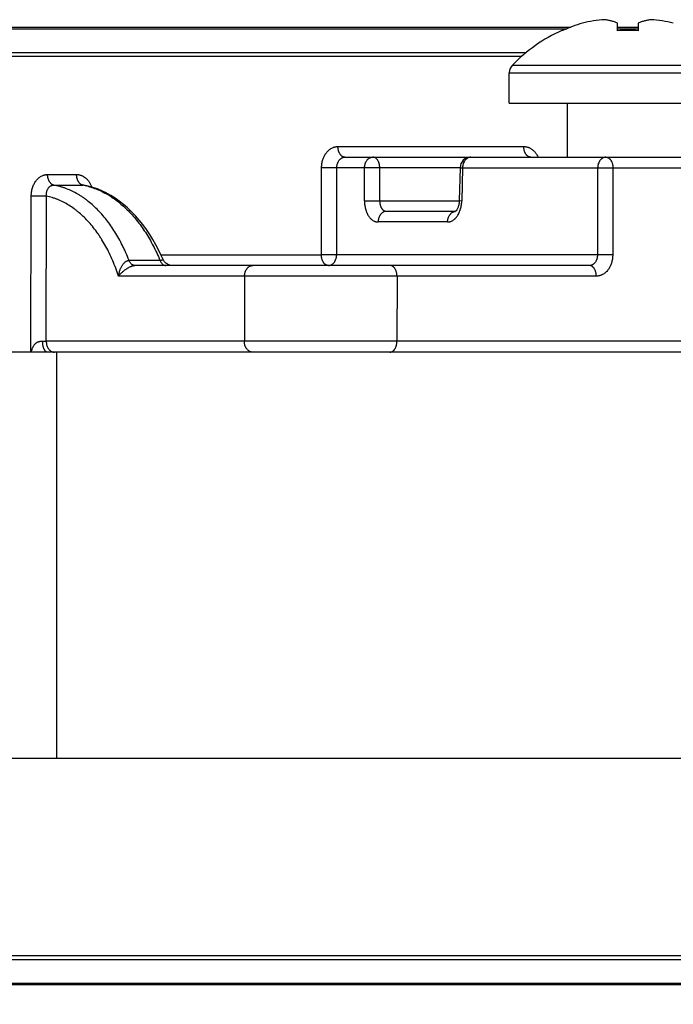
# Model space of a CAD drawing. Header units: inches. Extents: x 0 to 22, y 0 to 17.
# Tile 26 of 44: x 15.126 to 15.73, y 5.039 to 5.948. Entities that reach past the tile are written whole.
import ezdxf

# ---------------------------------------------------------------- set-up
doc = ezdxf.new("R2010")
doc.units = ezdxf.units.IN
doc.header["$LTSCALE"] = 1.21
doc.header["$MEASUREMENT"] = 0
doc.layers.get('0').update_dxf_attribs({"linetype": 'CONTINUOUS'})
doc.layers.add('DIMENSIONS', color=7, linetype='CONTINUOUS')
doc.styles.get("Standard").update_dxf_attribs({"font": 'txt', "width": 0.8})
doc.dimstyles.new('DIMSTYLE_1', dxfattribs={"dimtxt": 0.125, "dimasz": 0.18, "dimexe": 0.125, "dimexo": 0.0625, "dimgap": 0.0625, "dimtad": 0, "dimtih": 1, "dimtoh": 1, "dimdec": 3, "dimzin": 4, "dimdsep": 46, "dimtxsty": 'STANDARD', "dimblk": '_FILLED', "dimblk1": '_FILLED', "dimblk2": '_FILLED', "dimcen": 0.09, "dimadec": 0, "dimazin": 0, "dimtp": 0.01, "dimtm": 0.01, "dimtfac": 1, "dimtdec": 3, "dimtofl": 0, "dimtmove": 0, "dimatfit": 3, "dimldrblk": '_FILLED', "dimfxl": 1, "dimtolj": 1, "dimtzin": 4, "dimarcsym": 0})

# ---------------------------------------------------------------- blocks, each defined once
blk = doc.blocks.new('_FILLED')
at = {"color": 0, "linetype": 'BYBLOCK'}
blk.add_solid([(0, 0), (-1, 0.1736), (-1, -0.1736)], dxfattribs=at)
blk = doc.blocks.new('*D6')
at = {"layer": 'DIMENSIONS', "color": 2, "linetype": 'CONTINUOUS'}
for p, q in [((13.22505, 5.28892), (13.22505, 4.15769)), ((16.09462, 5.28892), (16.09462, 4.15769)), ((13.22505, 4.28269), (13.93484, 4.28269)), ((16.09462, 4.28269), (15.38484, 4.28269))]:
    blk.add_line(p, q, dxfattribs=at)
at = {"layer": 'DIMENSIONS', "color": 2, "linetype": 'CONTINUOUS', "xscale": 0.18, "yscale": 0.18, "zscale": 0.18, "rotation": 180}
blk.add_blockref('_FILLED', (13.22505, 4.28269), dxfattribs=at)
at = {"layer": 'DIMENSIONS', "color": 2, "linetype": 'CONTINUOUS', "xscale": 0.18, "yscale": 0.18, "zscale": 0.18}
blk.add_blockref('_FILLED', (16.09462, 4.28269), dxfattribs=at)
at = {"layer": 'DIMENSIONS', "color": 2, "linetype": 'CONTINUOUS', "insert": (14.65984, 4.34519), "char_height": 0.125, "width": 1.325, "attachment_point": 2, "line_spacing_factor": 0.9}
blk.add_mtext('2.870{\\Ftxt.shx;\\W1.000000;\\H0.125000; }[72.89]', dxfattribs=at)

msp = doc.modelspace()

# ---------------------------------------------------------------- linework, layer by layer
at = {"color": 7, "linetype": 'CONTINUOUS'}
for p, q in [((15.67808, 5.93774), (15.67808, 5.94445)), ((15.69708, 5.94445), (15.69708, 5.93774)), ((13.26238, 5.94081), (15.63485, 5.94081)), ((15.07247, 5.93938), (15.63122, 5.93938)), ((15.62673, 5.93748), (15.62658, 5.93774)), ((15.67808, 5.94081), (15.69708, 5.94081)), ((15.67808, 5.93938), (15.69708, 5.93938)), ((15.6781, 5.93748), (15.67808, 5.93774)), ((15.69708, 5.93774), (15.69706, 5.93748)), ((15.59347, 5.91725), (15.08695, 5.91725)), ((15.58934, 5.91377), (15.08791, 5.91377)), ((15.57808, 5.89881), (15.79708, 5.89881)), ((15.57808, 5.87081), (15.57808, 5.89881)), ((15.58091, 5.90579), (15.79425, 5.90579)), ((15.57808, 5.87081), (15.79708, 5.87081)), ((15.63158, 5.87081), (15.63158, 5.82081)), ((15.4198, 5.83064), (15.59144, 5.83064)), ((15.42623, 5.82081), (15.83899, 5.82081)), ((15.40453, 5.73064), (15.4047, 5.81099)), ((15.41879, 5.81099), (15.4047, 5.81099)), ((15.41862, 5.73064), (15.41879, 5.81099)), ((15.44435, 5.81099), (15.41879, 5.81099)), ((15.44429, 5.78064), (15.44435, 5.81099)), ((15.45844, 5.81099), (15.44435, 5.81099)), ((15.45837, 5.78064), (15.45844, 5.81099)), ((15.53261, 5.81099), (15.45844, 5.81099)), ((15.53261, 5.81106), (15.53186, 5.78071)), ((15.53261, 5.81106), (15.53494, 5.81099)), ((15.53494, 5.81099), (15.5342, 5.78064)), ((15.53494, 5.81099), (15.65968, 5.81099)), ((15.65968, 5.81099), (15.65951, 5.73064)), ((15.65968, 5.81099), (15.67377, 5.81099)), ((15.67377, 5.81099), (15.6736, 5.73064)), ((15.67377, 5.81099), (15.84541, 5.81099)), ((15.15163, 5.8048), (15.17841, 5.8048)), ((15.1573, 5.79504), (15.18408, 5.79504)), ((15.13622, 5.64081), (15.13653, 5.78494)), ((15.15062, 5.78494), (15.13653, 5.78494)), ((15.15033, 5.65099), (15.15062, 5.78494)), ((15.44429, 5.78064), (15.45837, 5.78064)), ((15.45837, 5.78064), (15.53186, 5.78064)), ((15.53186, 5.78071), (15.5342, 5.78064)), ((15.52837, 5.77081), (15.46454, 5.77081)), ((15.52108, 5.76099), (15.45688, 5.76099)), ((15.25539, 5.72552), (15.22688, 5.72552)), ((15.25627, 5.73064), (15.40453, 5.73064)), ((15.41862, 5.73064), (15.40453, 5.73064)), ((15.65951, 5.73064), (15.41862, 5.73064)), ((15.6736, 5.73064), (15.65951, 5.73064)), ((15.65207, 5.72081), (15.2322, 5.72081)), ((15.33351, 5.71099), (15.2171, 5.71099)), ((15.33351, 5.71099), (15.33338, 5.65099)), ((15.47437, 5.71099), (15.33351, 5.71099)), ((15.47437, 5.71099), (15.47424, 5.65099)), ((15.6585, 5.71099), (15.47437, 5.71099)), ((15.14703, 5.65104), (15.15033, 5.65099)), ((15.33338, 5.65099), (15.15033, 5.65099)), ((15.47424, 5.65099), (15.33338, 5.65099)), ((16.04853, 5.65099), (15.47424, 5.65099)), ((16.07425, 5.64081), (15.11159, 5.64081)), ((15.1598, 5.64081), (15.1598, 5.26581)), ((15.96414, 5.26581), (15.11159, 5.26581)), ((15.08709, 5.08039), (16.02358, 5.08039)), ((15.08806, 5.08382), (16.02458, 5.08382)), ((16.05732, 5.05681), (14.24333, 5.05681)), ((16.00882, 5.05822), (15.07233, 5.05822))]:
    msp.add_line(p, q, dxfattribs=at)
for points in [[(15.258, 5.72683), (15.2569, 5.7293), (15.25438, 5.73461), (15.25171, 5.73977), (15.24889, 5.74475), (15.24592, 5.74955), (15.24282, 5.75416), (15.23959, 5.75857), (15.23624, 5.76277), (15.23276, 5.76675), (15.22918, 5.7705), (15.22549, 5.77401), (15.22171, 5.77728), (15.21784, 5.7803), (15.2139, 5.78306), (15.20989, 5.78557), (15.20582, 5.78781), (15.20171, 5.78978), (15.19756, 5.79148), (15.19337, 5.79291), (15.18917, 5.79408), (15.18516, 5.79494)], [(15.53186, 5.78071), (15.53184, 5.7801), (15.53177, 5.77924), (15.53167, 5.7784), (15.53154, 5.77757), (15.53138, 5.77678), (15.5312, 5.77602), (15.53099, 5.7753), (15.53075, 5.77462), (15.53051, 5.77399), (15.53025, 5.77342), (15.52999, 5.7729), (15.52973, 5.77244), (15.52947, 5.77204), (15.52922, 5.7717), (15.52899, 5.77141), (15.52878, 5.77117), (15.52858, 5.77099), (15.52843, 5.77086)], [(15.52843, 5.77086), (15.52831, 5.77077), (15.52825, 5.77073), (15.52824, 5.77073)], [(15.26717, 5.72081), (15.26632, 5.72085), (15.26548, 5.72096), (15.26466, 5.72113), (15.26384, 5.72138), (15.26306, 5.7217), (15.2623, 5.72208), (15.26158, 5.72252), (15.26089, 5.72303), (15.26026, 5.72359), (15.25967, 5.7242), (15.25914, 5.72486), (15.25866, 5.72556), (15.25825, 5.7263), (15.258, 5.72683)]]:
    msp.add_lwpolyline(points, dxfattribs=at)
for centre, radius, start, end in [((15.68758, 5.80195), 0.14856, 106.42263, 113.9292), ((15.67306, 5.83738), 0.11054, 93.56866, 104.3971), ((15.7021, 5.83738), 0.11054, 75.6029, 86.43134), ((15.68758, 5.80195), 0.14886, 114.19106, 135.77024), ((15.68758, 5.80114), 0.1493, 113.80066, 114.05105), ((15.68758, 5.76791), 0.16984, 86.80121, 93.19877), ((15.58808, 5.89881), 0.01, 135.77024, 180), ((15.5426, 5.81081), 0.01, 90.00002, 178.59129), ((15.17244, 5.73174), 0.06436, 78.6302, 79.57972), ((15.18408, 5.78911), 0.00593, 79.5237, 89.92874), ((15.52874, 5.76491), 0.0059, 94.90278, 96.10468), ((15.52874, 5.76492), 0.00589, 93.93375, 94.90269)]:
    msp.add_arc(centre, radius, start, end, dxfattribs=at)
for points, knots in [([(15.67808, 5.94445), (15.67711, 5.94488), (15.67517, 5.94566), (15.67219, 5.9466), (15.6692, 5.9473), (15.66719, 5.9476), (15.66618, 5.94771)], [0, 0, 0, 0, 0.256385, 0.507798, 0.755293, 1, 1, 1, 1]), ([(15.70898, 5.94771), (15.70797, 5.9476), (15.70596, 5.9473), (15.70297, 5.9466), (15.69999, 5.94566), (15.69805, 5.94488), (15.69708, 5.94445)], [0, 0, 0, 0, 0.244707, 0.492202, 0.743615, 1, 1, 1, 1]), ([(15.4047, 5.81099), (15.4047, 5.81131), (15.40472, 5.81196), (15.40477, 5.81292), (15.40487, 5.81389), (15.40504, 5.81515), (15.40534, 5.81671), (15.40583, 5.81853), (15.40636, 5.81999), (15.40685, 5.82112), (15.40737, 5.8222), (15.4081, 5.82348), (15.4091, 5.82491), (15.41002, 5.82599), (15.4108, 5.82679), (15.4116, 5.82752), (15.41265, 5.82834), (15.41399, 5.82917), (15.41516, 5.82971), (15.41612, 5.83006), (15.41685, 5.83027), (15.41758, 5.83043), (15.41832, 5.83055), (15.41906, 5.83062), (15.41955, 5.83064), (15.4198, 5.83064)], [0, 0, 0, 0, 0.035388, 0.070718, 0.10595, 0.141054, 0.210731, 0.279524, 0.347215, 0.380592, 0.413621, 0.478554, 0.54194, 0.603732, 0.634036, 0.663945, 0.722603, 0.779877, 0.83597, 0.863663, 0.891158, 0.918496, 0.945718, 0.972873, 1, 1, 1, 1]), ([(15.42623, 5.82081), (15.42602, 5.82081), (15.4256, 5.82085), (15.42498, 5.82099), (15.42437, 5.82122), (15.42378, 5.82155), (15.42321, 5.82196), (15.42267, 5.82246), (15.42217, 5.82304), (15.42171, 5.82368), (15.42128, 5.8244), (15.42091, 5.82517), (15.42058, 5.826), (15.42031, 5.82687), (15.42009, 5.82778), (15.41988, 5.82903), (15.41981, 5.83), (15.4198, 5.83064)], [0, 0, 0, 0, 0.048532, 0.097702, 0.148102, 0.200235, 0.254497, 0.311164, 0.370393, 0.432232, 0.49663, 0.563453, 0.632493, 0.703483, 0.776104, 0.850003, 1, 1, 1, 1]), ([(15.59787, 5.82081), (15.59766, 5.82081), (15.59724, 5.82085), (15.59662, 5.82099), (15.59601, 5.82122), (15.59542, 5.82155), (15.59485, 5.82196), (15.59432, 5.82246), (15.59381, 5.82304), (15.59335, 5.82368), (15.59293, 5.8244), (15.59255, 5.82517), (15.59222, 5.826), (15.59195, 5.82687), (15.59173, 5.82778), (15.59152, 5.82903), (15.59145, 5.83), (15.59144, 5.83064)], [0, 0, 0, 0, 0.048532, 0.097702, 0.148102, 0.200235, 0.254497, 0.311164, 0.370393, 0.432232, 0.49663, 0.563453, 0.632493, 0.703483, 0.776104, 0.850003, 1, 1, 1, 1]), ([(15.59144, 5.83064), (15.59177, 5.83064), (15.59244, 5.83061), (15.59343, 5.83048), (15.59441, 5.83027), (15.59539, 5.82998), (15.59634, 5.82961), (15.59728, 5.82915), (15.59819, 5.82862), (15.59908, 5.82802), (15.59993, 5.82734), (15.60075, 5.82659), (15.60153, 5.82577), (15.60227, 5.82489), (15.60296, 5.82395), (15.60383, 5.82262), (15.6044, 5.82155), (15.60474, 5.82082)], [0, 0, 0, 0, 0.05692, 0.11406, 0.171581, 0.22964, 0.288373, 0.347897, 0.408314, 0.46971, 0.532153, 0.595701, 0.660376, 0.726174, 0.793078, 0.861056, 1, 1, 1, 1]), ([(15.41879, 5.81099), (15.41878, 5.81163), (15.41885, 5.81259), (15.41907, 5.81385), (15.41939, 5.81505), (15.41984, 5.81619), (15.42042, 5.81723), (15.42091, 5.81795), (15.42145, 5.8186), (15.42204, 5.81917), (15.42267, 5.81967), (15.42333, 5.82008), (15.42403, 5.8204), (15.42475, 5.82064), (15.42548, 5.82078), (15.42598, 5.82081), (15.42623, 5.82081)], [0, 0, 0, 0, 0.141329, 0.211123, 0.279974, 0.413908, 0.478782, 0.542079, 0.603761, 0.663853, 0.722433, 0.77965, 0.835722, 0.890921, 0.945564, 1, 1, 1, 1]), ([(15.44435, 5.81099), (15.44436, 5.81163), (15.44444, 5.8126), (15.4447, 5.81385), (15.44504, 5.81505), (15.44552, 5.81619), (15.44612, 5.81723), (15.44663, 5.81795), (15.44718, 5.8186), (15.44778, 5.81917), (15.44842, 5.81967), (15.4491, 5.82008), (15.4498, 5.8204), (15.45052, 5.82064), (15.45126, 5.82078), (15.45176, 5.82081), (15.45201, 5.82081)], [0, 0, 0, 0, 0.140625, 0.21024, 0.27902, 0.41309, 0.478139, 0.541661, 0.603592, 0.663928, 0.722724, 0.780103, 0.83625, 0.891411, 0.945882, 1, 1, 1, 1]), ([(15.45844, 5.81099), (15.45843, 5.81163), (15.45836, 5.81259), (15.45815, 5.81385), (15.45793, 5.81476), (15.45766, 5.81563), (15.45733, 5.81646), (15.45695, 5.81723), (15.45653, 5.81794), (15.45607, 5.81859), (15.45556, 5.81917), (15.45503, 5.81966), (15.45446, 5.82008), (15.45387, 5.8204), (15.45326, 5.82064), (15.45264, 5.82078), (15.45222, 5.82081), (15.45201, 5.82081)], [0, 0, 0, 0, 0.149997, 0.223896, 0.296517, 0.367506, 0.436547, 0.50337, 0.567768, 0.629607, 0.688836, 0.745503, 0.799765, 0.851898, 0.902298, 0.951468, 1, 1, 1, 1]), ([(15.5426, 5.82081), (15.54236, 5.82081), (15.54186, 5.82078), (15.54112, 5.82064), (15.54039, 5.8204), (15.53969, 5.82008), (15.53902, 5.81967), (15.53837, 5.81917), (15.53777, 5.8186), (15.53722, 5.81795), (15.53671, 5.81723), (15.53611, 5.81619), (15.53563, 5.81505), (15.53529, 5.81385), (15.53504, 5.8126), (15.53495, 5.81163), (15.53494, 5.81099)], [0, 0, 0, 0, 0.054118, 0.108589, 0.16375, 0.219897, 0.277276, 0.336072, 0.396408, 0.458339, 0.521861, 0.58691, 0.72098, 0.78976, 0.859375, 1, 1, 1, 1]), ([(15.66734, 5.82081), (15.6671, 5.82081), (15.6666, 5.82078), (15.66586, 5.82064), (15.66513, 5.8204), (15.66443, 5.82008), (15.66376, 5.81967), (15.66311, 5.81917), (15.66251, 5.8186), (15.66196, 5.81795), (15.66146, 5.81723), (15.66085, 5.81619), (15.66038, 5.81505), (15.66003, 5.81385), (15.65978, 5.8126), (15.65969, 5.81163), (15.65968, 5.81099)], [0, 0, 0, 0, 0.054118, 0.108589, 0.16375, 0.219897, 0.277276, 0.336072, 0.396408, 0.458339, 0.521861, 0.58691, 0.72098, 0.78976, 0.859375, 1, 1, 1, 1]), ([(15.66734, 5.82081), (15.66755, 5.82081), (15.66797, 5.82078), (15.66859, 5.82064), (15.6692, 5.8204), (15.66979, 5.82008), (15.67036, 5.81966), (15.6709, 5.81917), (15.6714, 5.81859), (15.67187, 5.81794), (15.67229, 5.81723), (15.67266, 5.81646), (15.67299, 5.81563), (15.67326, 5.81476), (15.67348, 5.81385), (15.67369, 5.81259), (15.67376, 5.81163), (15.67377, 5.81099)], [0, 0, 0, 0, 0.048532, 0.097702, 0.148102, 0.200235, 0.254497, 0.311164, 0.370393, 0.432232, 0.49663, 0.563453, 0.632494, 0.703483, 0.776104, 0.850003, 1, 1, 1, 1]), ([(15.13653, 5.78494), (15.13653, 5.78526), (15.13655, 5.78591), (15.1366, 5.78688), (15.13669, 5.78785), (15.13686, 5.78912), (15.13716, 5.79069), (15.13765, 5.79253), (15.13828, 5.79429), (15.13903, 5.79596), (15.13991, 5.79752), (15.1409, 5.79897), (15.14199, 5.80028), (15.14318, 5.80145), (15.14445, 5.80246), (15.1458, 5.8033), (15.14697, 5.80385), (15.14793, 5.8042), (15.14866, 5.80442), (15.14927, 5.80456), (15.14977, 5.80465), (15.15014, 5.8047), (15.15051, 5.80474), (15.15101, 5.80478), (15.15138, 5.8048), (15.15163, 5.8048)], [0, 0, 0, 0, 0.035354, 0.070651, 0.105853, 0.140931, 0.210571, 0.279349, 0.347051, 0.413476, 0.478459, 0.541904, 0.603759, 0.664009, 0.722706, 0.779997, 0.836085, 0.863767, 0.891248, 0.918566, 0.932178, 0.945767, 0.959339, 0.9729, 1, 1, 1, 1]), ([(15.1573, 5.79504), (15.15711, 5.79508), (15.15672, 5.79517), (15.15616, 5.7954), (15.15562, 5.7957), (15.15491, 5.79622), (15.15426, 5.79687), (15.15368, 5.79763), (15.15328, 5.79827), (15.15291, 5.79896), (15.15259, 5.7997), (15.15231, 5.80048), (15.15207, 5.8013), (15.15188, 5.80215), (15.1517, 5.80331), (15.15164, 5.8042), (15.15163, 5.8048)], [0, 0, 0, 0, 0.048467, 0.098119, 0.14937, 0.202551, 0.315412, 0.375434, 0.437802, 0.502428, 0.569163, 0.637805, 0.708112, 0.779806, 0.852582, 1, 1, 1, 1]), ([(15.18408, 5.79504), (15.18389, 5.79508), (15.18351, 5.79517), (15.18294, 5.7954), (15.1824, 5.7957), (15.18169, 5.79622), (15.18104, 5.79687), (15.18046, 5.79763), (15.18006, 5.79827), (15.17969, 5.79896), (15.17937, 5.7997), (15.17909, 5.80048), (15.17885, 5.8013), (15.17866, 5.80215), (15.17848, 5.80331), (15.17842, 5.8042), (15.17841, 5.8048)], [0, 0, 0, 0, 0.048467, 0.098117, 0.149369, 0.202549, 0.31541, 0.375432, 0.437801, 0.502427, 0.569162, 0.637804, 0.708112, 0.779806, 0.852583, 1, 1, 1, 1]), ([(15.17841, 5.8048), (15.17878, 5.8048), (15.17932, 5.80477), (15.18004, 5.80469), (15.18077, 5.80457), (15.18166, 5.80436), (15.18272, 5.804), (15.18376, 5.80355), (15.18512, 5.80282), (15.18641, 5.8019), (15.1876, 5.80083), (15.18845, 5.79994), (15.18926, 5.79897), (15.19027, 5.79758), (15.19139, 5.79567), (15.1921, 5.79403), (15.19241, 5.79319)], [0, 0, 0, 0, 0.056233, 0.084442, 0.112737, 0.169681, 0.22726, 0.285629, 0.344918, 0.466574, 0.529197, 0.593039, 0.658092, 0.724333, 0.860135, 1, 1, 1, 1]), ([(15.15062, 5.78494), (15.15059, 5.78526), (15.15055, 5.78591), (15.15057, 5.78687), (15.15065, 5.78782), (15.15081, 5.78875), (15.15104, 5.78964), (15.15134, 5.79048), (15.1517, 5.79128), (15.15213, 5.79202), (15.15254, 5.79259), (15.1529, 5.79301), (15.15327, 5.79339), (15.15377, 5.79382), (15.15441, 5.79426), (15.15509, 5.7946), (15.15581, 5.79485), (15.15655, 5.795), (15.15705, 5.79504), (15.1573, 5.79504)], [0, 0, 0, 0, 0.071772, 0.142781, 0.212805, 0.281641, 0.349139, 0.415179, 0.479627, 0.542405, 0.603536, 0.633521, 0.663135, 0.721268, 0.778148, 0.834084, 0.889445, 0.944618, 1, 1, 1, 1]), ([(15.22688, 5.72552), (15.22596, 5.72787), (15.22452, 5.73135), (15.22246, 5.73589), (15.22033, 5.7403), (15.21753, 5.74563), (15.21392, 5.75175), (15.21009, 5.75754), (15.20606, 5.76298), (15.20183, 5.76806), (15.19741, 5.77275), (15.19284, 5.77705), (15.18887, 5.78032), (15.18562, 5.78271), (15.18317, 5.78439), (15.18069, 5.78596), (15.17736, 5.7879), (15.17313, 5.79005), (15.16878, 5.79185), (15.16527, 5.79305), (15.16263, 5.79384), (15.15998, 5.79451), (15.15819, 5.79488), (15.1573, 5.79504)], [0, 0, 0, 0, 0.073703, 0.110027, 0.145984, 0.216761, 0.285979, 0.353595, 0.419585, 0.483943, 0.546684, 0.607845, 0.667489, 0.696771, 0.725708, 0.754313, 0.782604, 0.838304, 0.892975, 0.919987, 0.946811, 0.973474, 1, 1, 1, 1]), ([(15.18513, 5.79484), (15.18602, 5.79466), (15.18778, 5.79427), (15.19042, 5.79356), (15.19304, 5.79275), (15.19653, 5.79151), (15.20086, 5.78967), (15.20508, 5.78749), (15.20841, 5.78553), (15.21174, 5.78341), (15.21583, 5.78049), (15.22059, 5.7766), (15.2252, 5.77231), (15.22966, 5.76764), (15.23395, 5.76259), (15.23805, 5.7572), (15.24197, 5.75146), (15.24568, 5.7454), (15.24917, 5.73904), (15.25243, 5.7324), (15.25443, 5.72784), (15.25539, 5.72552)], [0, 0, 0, 0, 0.02639, 0.052945, 0.079689, 0.106648, 0.161286, 0.217031, 0.245367, 0.274029, 0.33238, 0.392182, 0.453504, 0.516391, 0.580866, 0.646933, 0.714575, 0.78376, 0.854437, 0.926542, 1, 1, 1, 1]), ([(15.2171, 5.71099), (15.21631, 5.71343), (15.21465, 5.71824), (15.21185, 5.72525), (15.20879, 5.73199), (15.20548, 5.73843), (15.20249, 5.74355), (15.19998, 5.74748), (15.19743, 5.75123), (15.19411, 5.7557), (15.18989, 5.76071), (15.18548, 5.76531), (15.18164, 5.76882), (15.17848, 5.7714), (15.17532, 5.77381), (15.17127, 5.77654), (15.16626, 5.77937), (15.16197, 5.78135), (15.1585, 5.78269), (15.15504, 5.78385), (15.15239, 5.78455), (15.15062, 5.78494)], [0, 0, 0, 0, 0.074042, 0.146715, 0.217915, 0.287558, 0.355581, 0.388972, 0.42194, 0.48659, 0.549534, 0.610798, 0.670426, 0.699652, 0.728498, 0.785098, 0.840372, 0.894481, 0.921163, 0.947626, 1, 1, 1, 1]), ([(15.44429, 5.78064), (15.44428, 5.78032), (15.44429, 5.77967), (15.44434, 5.7787), (15.44441, 5.77774), (15.44455, 5.77648), (15.44479, 5.77492), (15.4452, 5.7731), (15.44564, 5.77164), (15.44605, 5.77051), (15.44648, 5.76944), (15.44708, 5.76816), (15.44791, 5.76673), (15.44882, 5.76543), (15.44966, 5.76447), (15.45036, 5.76377), (15.45107, 5.76315), (15.452, 5.76246), (15.45298, 5.76191), (15.45379, 5.76157), (15.4544, 5.76136), (15.45501, 5.76119), (15.45563, 5.76107), (15.45625, 5.761), (15.45667, 5.76099), (15.45688, 5.76099)], [0, 0, 0, 0, 0.037809, 0.075534, 0.11312, 0.150516, 0.224527, 0.2972, 0.368194, 0.402969, 0.437208, 0.503933, 0.568191, 0.629879, 0.688954, 0.71753, 0.745478, 0.799593, 0.851634, 0.877016, 0.902041, 0.926776, 0.951294, 0.975676, 1, 1, 1, 1]), ([(15.45837, 5.78064), (15.45836, 5.78), (15.45841, 5.77904), (15.45859, 5.77778), (15.45878, 5.77687), (15.45903, 5.776), (15.45933, 5.77517), (15.45969, 5.7744), (15.46009, 5.77369), (15.46054, 5.77304), (15.46103, 5.77246), (15.46155, 5.77197), (15.46211, 5.77155), (15.46269, 5.77122), (15.46329, 5.77099), (15.46391, 5.77085), (15.46433, 5.77081), (15.46453, 5.77081)], [0, 0, 0, 0, 0.150906, 0.225072, 0.297837, 0.368856, 0.437825, 0.504492, 0.568659, 0.630217, 0.689145, 0.745525, 0.799542, 0.851512, 0.901873, 0.951164, 1, 1, 1, 1]), ([(15.52108, 5.76099), (15.52129, 5.76099), (15.52171, 5.761), (15.52233, 5.76107), (15.52295, 5.76119), (15.52378, 5.76141), (15.52481, 5.76181), (15.526, 5.76246), (15.52694, 5.76315), (15.52767, 5.76377), (15.52839, 5.76447), (15.52925, 5.76543), (15.5302, 5.76673), (15.53106, 5.76816), (15.53184, 5.7697), (15.53251, 5.77136), (15.53308, 5.7731), (15.53354, 5.77492), (15.53382, 5.77647), (15.534, 5.77774), (15.53409, 5.7787), (15.53416, 5.77967), (15.53419, 5.78032), (15.5342, 5.78064)], [0, 0, 0, 0, 0.024152, 0.048411, 0.07285, 0.09755, 0.147972, 0.200181, 0.254546, 0.282638, 0.311364, 0.370746, 0.432718, 0.497212, 0.564098, 0.633171, 0.704134, 0.776661, 0.850403, 0.887618, 0.92499, 0.962469, 1, 1, 1, 1]), ([(15.46454, 5.77081), (15.46429, 5.77081), (15.46379, 5.77078), (15.46305, 5.77064), (15.46233, 5.7704), (15.46162, 5.77008), (15.46095, 5.76967), (15.46031, 5.76917), (15.45971, 5.7686), (15.45915, 5.76795), (15.45865, 5.76723), (15.45804, 5.76619), (15.45757, 5.76505), (15.45722, 5.76385), (15.45697, 5.7626), (15.45689, 5.76163), (15.45688, 5.76099)], [0, 0, 0, 0, 0.054118, 0.108589, 0.16375, 0.219897, 0.277276, 0.336072, 0.396408, 0.458339, 0.521861, 0.58691, 0.72098, 0.78976, 0.859375, 1, 1, 1, 1]), ([(15.52108, 5.76099), (15.52109, 5.7616), (15.52117, 5.76251), (15.5214, 5.7637), (15.52171, 5.76485), (15.52213, 5.76594), (15.52268, 5.76696), (15.52314, 5.76766), (15.52364, 5.7683), (15.52419, 5.76888), (15.52478, 5.76939), (15.5254, 5.76983), (15.52605, 5.77019), (15.52672, 5.77047), (15.52741, 5.77068), (15.52788, 5.77075), (15.52811, 5.77078)], [0, 0, 0, 0, 0.139628, 0.208816, 0.277254, 0.410985, 0.476046, 0.539703, 0.601884, 0.662559, 0.721751, 0.779537, 0.836047, 0.891465, 0.946025, 1, 1, 1, 1]), ([(15.22049, 5.72081), (15.22068, 5.72113), (15.2211, 5.72176), (15.22179, 5.72264), (15.22253, 5.72344), (15.22319, 5.72403), (15.22375, 5.72444), (15.22432, 5.72481), (15.22491, 5.7251), (15.22552, 5.72532), (15.22597, 5.72543), (15.22642, 5.7255), (15.22673, 5.72552), (15.22688, 5.72552)], [0, 0, 0, 0, 0.136897, 0.271711, 0.403768, 0.532298, 0.595023, 0.656584, 0.775873, 0.83364, 0.890169, 0.945561, 1, 1, 1, 1]), ([(15.2322, 5.72081), (15.23207, 5.72081), (15.2318, 5.72083), (15.23141, 5.72089), (15.23101, 5.72099), (15.23062, 5.72113), (15.23024, 5.72131), (15.22973, 5.7216), (15.22912, 5.72206), (15.22845, 5.72275), (15.22784, 5.72357), (15.22731, 5.7245), (15.22701, 5.72517), (15.22688, 5.72552)], [0, 0, 0, 0, 0.052771, 0.105931, 0.159765, 0.214546, 0.270517, 0.327892, 0.447432, 0.574251, 0.708754, 0.850844, 1, 1, 1, 1]), ([(15.258, 5.72683), (15.25802, 5.72678), (15.25805, 5.72669), (15.25808, 5.72656), (15.25809, 5.72643), (15.25807, 5.7263), (15.25802, 5.72618), (15.25794, 5.72607), (15.25783, 5.72597), (15.25769, 5.72587), (15.25752, 5.72579), (15.25732, 5.72571), (15.25708, 5.72565), (15.25681, 5.7256), (15.2565, 5.72556), (15.25616, 5.72553), (15.25579, 5.72552), (15.25553, 5.72552), (15.25539, 5.72552)], [0, 0, 0, 0, 0.042463, 0.081894, 0.11904, 0.15503, 0.191389, 0.229878, 0.272261, 0.320113, 0.374743, 0.437167, 0.508147, 0.588172, 0.677484, 0.776099, 0.883762, 1, 1, 1, 1]), ([(15.25539, 5.72552), (15.25553, 5.72517), (15.25584, 5.7245), (15.25639, 5.72357), (15.25701, 5.72275), (15.2577, 5.72206), (15.25832, 5.7216), (15.25884, 5.72131), (15.25923, 5.72113), (15.25963, 5.72099), (15.26003, 5.72089), (15.26044, 5.72083), (15.26071, 5.72081), (15.26085, 5.72081)], [0, 0, 0, 0, 0.148317, 0.289754, 0.423818, 0.550437, 0.670048, 0.727567, 0.783759, 0.83884, 0.893055, 0.946679, 1, 1, 1, 1]), ([(15.41096, 5.72081), (15.41075, 5.72081), (15.41033, 5.72085), (15.40971, 5.72099), (15.4091, 5.72122), (15.40851, 5.72155), (15.40794, 5.72196), (15.4074, 5.72246), (15.4069, 5.72304), (15.40644, 5.72368), (15.40601, 5.7244), (15.40564, 5.72517), (15.40531, 5.726), (15.40504, 5.72687), (15.40482, 5.72778), (15.40461, 5.72903), (15.40454, 5.73), (15.40453, 5.73064)], [0, 0, 0, 0, 0.048532, 0.097702, 0.148101, 0.200235, 0.254497, 0.311164, 0.370393, 0.432232, 0.49663, 0.563453, 0.632493, 0.703483, 0.776104, 0.850003, 1, 1, 1, 1]), ([(15.41096, 5.72081), (15.41121, 5.72081), (15.4117, 5.72084), (15.41244, 5.72099), (15.41317, 5.72122), (15.41387, 5.72155), (15.41455, 5.72196), (15.41519, 5.72246), (15.41579, 5.72303), (15.41634, 5.72368), (15.41685, 5.72439), (15.41745, 5.72544), (15.41793, 5.72657), (15.41827, 5.72778), (15.41852, 5.72903), (15.41861, 5.72999), (15.41862, 5.73064)], [0, 0, 0, 0, 0.054118, 0.108589, 0.16375, 0.219897, 0.277276, 0.336072, 0.396408, 0.458339, 0.521861, 0.58691, 0.72098, 0.78976, 0.859375, 1, 1, 1, 1]), ([(15.65951, 5.73064), (15.65952, 5.73), (15.65946, 5.72903), (15.65923, 5.72778), (15.65891, 5.72658), (15.65846, 5.72544), (15.65788, 5.72439), (15.65739, 5.72368), (15.65685, 5.72303), (15.65627, 5.72246), (15.65564, 5.72196), (15.65497, 5.72155), (15.65427, 5.72122), (15.65355, 5.72099), (15.65282, 5.72084), (15.65232, 5.72081), (15.65207, 5.72081)], [0, 0, 0, 0, 0.141329, 0.211122, 0.279973, 0.413907, 0.478781, 0.542077, 0.603761, 0.663853, 0.722432, 0.779649, 0.835722, 0.890922, 0.945565, 1, 1, 1, 1]), ([(15.6736, 5.73064), (15.6736, 5.73032), (15.67358, 5.72967), (15.67353, 5.7287), (15.67344, 5.72774), (15.67327, 5.72647), (15.67296, 5.72491), (15.67247, 5.7231), (15.67194, 5.72163), (15.67145, 5.72051), (15.67093, 5.71943), (15.6702, 5.71815), (15.6692, 5.71672), (15.66811, 5.71542), (15.66692, 5.71427), (15.66565, 5.71328), (15.66431, 5.71246), (15.66314, 5.71191), (15.66218, 5.71157), (15.66146, 5.71136), (15.66072, 5.71119), (15.66011, 5.7111), (15.65961, 5.71104), (15.65912, 5.711), (15.65875, 5.71099), (15.6585, 5.71099)], [0, 0, 0, 0, 0.035389, 0.070719, 0.105952, 0.141056, 0.210736, 0.279531, 0.347223, 0.380599, 0.413626, 0.478561, 0.541951, 0.603744, 0.663934, 0.722596, 0.779876, 0.83597, 0.86366, 0.891153, 0.91849, 0.945713, 0.959298, 0.972873, 1, 1, 1, 1]), ([(15.2171, 5.71099), (15.21716, 5.71142), (15.21731, 5.71228), (15.21758, 5.71356), (15.21791, 5.71483), (15.2183, 5.71608), (15.21874, 5.71732), (15.21925, 5.71852), (15.21983, 5.71969), (15.22026, 5.72045), (15.22049, 5.72081)], [0, 0, 0, 0, 0.124567, 0.249644, 0.375078, 0.500698, 0.626291, 0.751603, 0.876307, 1, 1, 1, 1]), ([(15.2171, 5.71099), (15.21732, 5.71127), (15.2178, 5.71185), (15.21854, 5.71269), (15.21934, 5.71354), (15.22049, 5.71467), (15.22173, 5.71576), (15.22305, 5.71681), (15.22375, 5.71731), (15.22411, 5.71756)], [0, 0, 0, 0, 0.113746, 0.23101, 0.351652, 0.475552, 0.732455, 0.865065, 1, 1, 1, 1]), ([(15.22411, 5.71756), (15.22442, 5.71778), (15.22507, 5.71821), (15.22606, 5.71881), (15.22708, 5.71935), (15.22813, 5.71984), (15.22901, 5.72018), (15.22971, 5.72041), (15.23023, 5.72055), (15.23075, 5.72067), (15.23125, 5.72075), (15.23173, 5.7208), (15.23205, 5.72081), (15.2322, 5.72081)], [0, 0, 0, 0, 0.130468, 0.261886, 0.393457, 0.524051, 0.652116, 0.714602, 0.775674, 0.835035, 0.892381, 0.947446, 1, 1, 1, 1]), ([(15.33351, 5.71099), (15.33352, 5.71163), (15.3336, 5.7126), (15.33386, 5.71385), (15.3342, 5.71505), (15.33468, 5.71619), (15.33528, 5.71723), (15.33579, 5.71795), (15.33634, 5.7186), (15.33694, 5.71917), (15.33758, 5.71967), (15.33826, 5.72008), (15.33896, 5.7204), (15.33969, 5.72064), (15.34042, 5.72078), (15.34092, 5.72081), (15.34117, 5.72081)], [0, 0, 0, 0, 0.140625, 0.21024, 0.27902, 0.41309, 0.478139, 0.541661, 0.603592, 0.663928, 0.722724, 0.780103, 0.83625, 0.891411, 0.945882, 1, 1, 1, 1]), ([(15.47437, 5.71099), (15.47437, 5.71163), (15.4743, 5.71259), (15.47408, 5.71385), (15.47386, 5.71476), (15.47359, 5.71563), (15.47327, 5.71646), (15.47289, 5.71723), (15.47247, 5.71794), (15.472, 5.71859), (15.4715, 5.71917), (15.47096, 5.71966), (15.4704, 5.72008), (15.46981, 5.7204), (15.4692, 5.72064), (15.46857, 5.72078), (15.46815, 5.72081), (15.46795, 5.72081)], [0, 0, 0, 0, 0.149997, 0.223896, 0.296517, 0.367507, 0.436547, 0.50337, 0.567768, 0.629607, 0.688836, 0.745503, 0.799765, 0.851898, 0.902298, 0.951468, 1, 1, 1, 1]), ([(15.6585, 5.71099), (15.65849, 5.71163), (15.65842, 5.71259), (15.65821, 5.71385), (15.65799, 5.71476), (15.65772, 5.71563), (15.65739, 5.71646), (15.65702, 5.71723), (15.65659, 5.71794), (15.65613, 5.71859), (15.65563, 5.71917), (15.65509, 5.71966), (15.65452, 5.72008), (15.65393, 5.7204), (15.65332, 5.72064), (15.6527, 5.72078), (15.65228, 5.72081), (15.65207, 5.72081)], [0, 0, 0, 0, 0.149997, 0.223896, 0.296517, 0.367507, 0.436547, 0.50337, 0.567768, 0.629607, 0.688836, 0.745503, 0.799765, 0.851898, 0.902298, 0.951468, 1, 1, 1, 1]), ([(15.13661, 5.64081), (15.13669, 5.64115), (15.13684, 5.6418), (15.1372, 5.6431), (15.13764, 5.64438), (15.13818, 5.64561), (15.13865, 5.6465), (15.13909, 5.64721), (15.13949, 5.64775), (15.1398, 5.64815), (15.14014, 5.64853), (15.14044, 5.64883), (15.14069, 5.64905), (15.14089, 5.64922), (15.14109, 5.64938), (15.14136, 5.64958), (15.14172, 5.64982), (15.14216, 5.65008), (15.14263, 5.6503), (15.14311, 5.65049), (15.1436, 5.65065), (15.1441, 5.65078), (15.1446, 5.65088), (15.14526, 5.65098), (15.14607, 5.65104), (15.14672, 5.65105), (15.14703, 5.65104)], [0, 0, 0, 0, 0.06283, 0.125496, 0.250344, 0.312617, 0.374849, 0.43713, 0.468337, 0.499607, 0.530954, 0.562398, 0.578161, 0.593954, 0.609779, 0.625635, 0.657431, 0.689332, 0.721303, 0.753292, 0.78523, 0.817033, 0.848612, 0.879875, 0.941081, 1, 1, 1, 1]), ([(15.1514, 5.64081), (15.15133, 5.64081), (15.15118, 5.64082), (15.15096, 5.64086), (15.15075, 5.64092), (15.15045, 5.64104), (15.15009, 5.64125), (15.14968, 5.6416), (15.14929, 5.64204), (15.14892, 5.64256), (15.14858, 5.64316), (15.14826, 5.64384), (15.14798, 5.64458), (15.14772, 5.64539), (15.14751, 5.64625), (15.14733, 5.64716), (15.14719, 5.6481), (15.14709, 5.64906), (15.14704, 5.65005), (15.14703, 5.65071), (15.14703, 5.65104)], [0, 0, 0, 0, 0.01822, 0.036631, 0.055415, 0.074739, 0.115545, 0.16004, 0.208823, 0.262199, 0.320244, 0.382851, 0.449774, 0.520654, 0.595047, 0.672435, 0.75225, 0.83388, 0.916683, 1, 1, 1, 1]), ([(15.15033, 5.65099), (15.15032, 5.65033), (15.15038, 5.64934), (15.15061, 5.64805), (15.15094, 5.64681), (15.1514, 5.64563), (15.152, 5.64454), (15.15251, 5.6438), (15.15307, 5.64313), (15.15368, 5.64253), (15.15433, 5.64201), (15.15501, 5.64158), (15.15573, 5.64124), (15.15647, 5.64099), (15.15723, 5.64085), (15.15774, 5.64081), (15.15799, 5.64081)], [0, 0, 0, 0, 0.140406, 0.210028, 0.278872, 0.413163, 0.478341, 0.541981, 0.604006, 0.664402, 0.723216, 0.780569, 0.836646, 0.891698, 0.946033, 1, 1, 1, 1]), ([(15.34104, 5.64081), (15.34079, 5.64081), (15.34028, 5.64085), (15.33952, 5.64099), (15.33878, 5.64124), (15.33807, 5.64158), (15.33738, 5.64201), (15.33673, 5.64253), (15.33612, 5.64313), (15.33556, 5.6438), (15.33506, 5.64454), (15.33446, 5.64563), (15.33399, 5.64681), (15.33367, 5.64805), (15.33344, 5.64934), (15.33337, 5.65033), (15.33338, 5.65099)], [0, 0, 0, 0, 0.053967, 0.108302, 0.163354, 0.219431, 0.276784, 0.335598, 0.395994, 0.458019, 0.521659, 0.586837, 0.721128, 0.789972, 0.859594, 1, 1, 1, 1]), ([(15.46782, 5.64081), (15.46803, 5.64081), (15.46846, 5.64085), (15.4691, 5.641), (15.46972, 5.64124), (15.47032, 5.64158), (15.4709, 5.64202), (15.47144, 5.64253), (15.47195, 5.64313), (15.47242, 5.64381), (15.47284, 5.64455), (15.47322, 5.64535), (15.47354, 5.64621), (15.4738, 5.64711), (15.47401, 5.64805), (15.4742, 5.64934), (15.47425, 5.65033), (15.47424, 5.65099)], [0, 0, 0, 0, 0.048317, 0.097297, 0.147554, 0.199606, 0.253856, 0.310576, 0.369917, 0.431912, 0.496494, 0.563507, 0.632719, 0.703841, 0.776529, 0.850406, 1, 1, 1, 1])]:
    msp.add_open_spline(points, degree=3, knots=knots, dxfattribs=at)

# ---------------------------------------------------------------- dimensions: what is measured, and where the dimension line sits
at = {"layer": 'DIMENSIONS', "color": 2, "linetype": 'CONTINUOUS'}
dim = msp.add_linear_dim(base=(16.09462, 4.28269), p1=(13.22505, 5.35142), p2=(16.09462, 5.35142), dimstyle='DIMSTYLE_1', dxfattribs=at)
dim.commit()
dim.dimension.update_dxf_attribs({"geometry": '*D6', "text_midpoint": (14.65984, 4.28269), "dimtype": 160})

doc.saveas('drawing.dxf')
